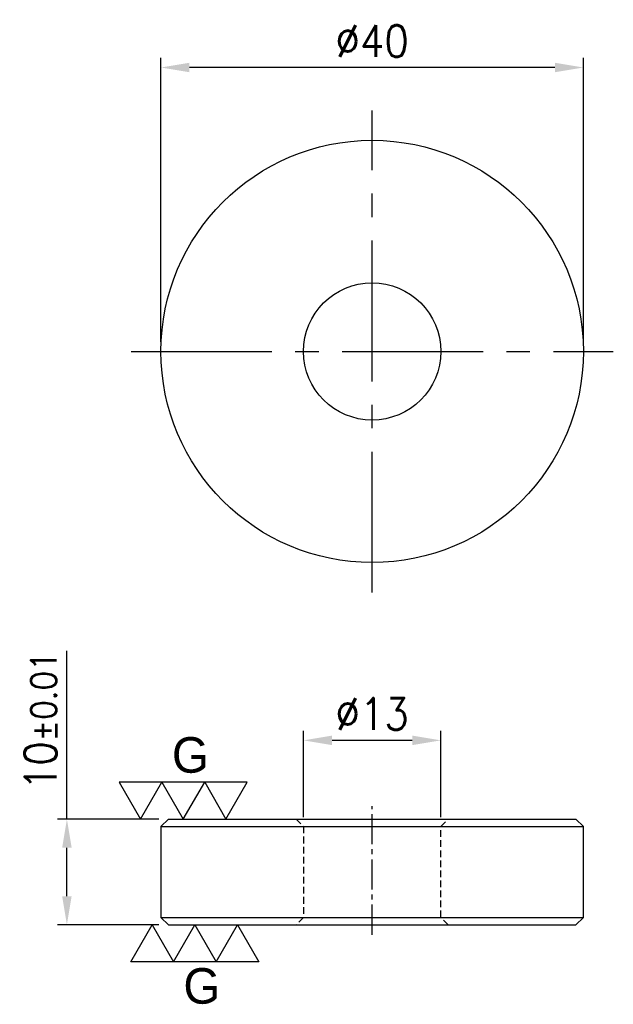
# Model space of a CAD drawing. Header units: millimetres. Extents: x -33.4 to 22.8, y -7.5 to 85.7.
import ezdxf

# ---------------------------------------------------------------- set-up
doc = ezdxf.new("R2010")
doc.units = ezdxf.units.MM
doc.linetypes.add('CENTER2', pattern=[28.575, 19.05, -3.175, 3.175, -3.175])
doc.linetypes.add('DASHED2', pattern=[9.525, 6.35, -3.175])
for name, color, linetype in [('01', 4, 'Continuous'), ('CL', 1, 'CENTER2'), ('DASH', 8, 'DASHED2'), ('DIM', 6, 'Continuous'), ('G', 3, 'Continuous'), ('W', 7, 'Continuous')]:
    doc.layers.add(name, color=color, linetype=linetype)
doc.styles.add('TXT-1', font='txt.shx', dxfattribs={"width": 0.9, "bigfont": 'chineset.shx'})
doc.dimstyles.new('ISO-25', dxfattribs={"dimscale": 2, "dimtxt": 2, "dimasz": 1.8, "dimexe": 0.6, "dimexo": 0.6, "dimgap": 0.66666, "dimtad": 1, "dimdec": 3, "dimdsep": 46, "dimtxsty": 'TXT-1', "dimcen": -2.5, "dimclrd": 256, "dimclre": 256, "dimclrt": 3, "dimadec": 0, "dimazin": 0, "dimtfac": 0.8, "dimtdec": 3, "dimtmove": 0, "dimatfit": 3, "dimfxl": 0, "dimlwd": -1, "dimarcsym": 0})

# ---------------------------------------------------------------- blocks, each defined once
blk = doc.blocks.new('*D9')
at = {"layer": 'Defpoints', "color": 0}
for p in [(-20, 81.209), (-20, 54.31), (20, 54.31)]:
    blk.add_point(p, dxfattribs=at)
at = {"layer": 'DIM', "lineweight": -2}
for p, q in [((-20, 55.21), (-20, 82.109)), ((20, 55.21), (20, 82.109))]:
    blk.add_line(p, q, dxfattribs=at)
at = {"layer": 'DIM'}
blk.add_line((17.3, 81.209), (-17.3, 81.209), dxfattribs=at)
for points in [[(-17.3, 81.659), (-17.3, 80.759), (-20, 81.209)], [(17.3, 81.659), (17.3, 80.759), (20, 81.209)]]:
    blk.add_solid(points, dxfattribs=at)
at = {"layer": 'DIM', "color": 3, "insert": (0, 83.709), "char_height": 3, "attachment_point": 5, "style": 'TXT-1'}
blk.add_mtext('%%C40', dxfattribs=at)
blk = doc.blocks.new('*D10')
at = {"layer": 'Defpoints', "color": 0}
for p in [(-6.5, 17.469), (-6.5, 9.3), (6.5, 9.3)]:
    blk.add_point(p, dxfattribs=at)
at = {"layer": 'DIM', "lineweight": -2}
for p, q in [((-6.5, 10.2), (-6.5, 18.369)), ((6.5, 10.2), (6.5, 18.369))]:
    blk.add_line(p, q, dxfattribs=at)
at = {"layer": 'DIM'}
blk.add_line((3.8, 17.469), (-3.8, 17.469), dxfattribs=at)
for points in [[(-3.8, 17.919), (-3.8, 17.019), (-6.5, 17.469)], [(3.8, 17.919), (3.8, 17.019), (6.5, 17.469)]]:
    blk.add_solid(points, dxfattribs=at)
at = {"layer": 'DIM', "color": 3, "insert": (0, 19.969), "char_height": 3, "attachment_point": 5, "style": 'TXT-1'}
blk.add_mtext('%%C13', dxfattribs=at)
blk = doc.blocks.new('3G-上橫')
at = {"layer": '01'}
for p, q in [((-8.66, 5), (-5.77, 0)), ((-2.89, 5), (-8.66, 5)), ((-5.77, 0), (-2.89, 5)), ((-2.89, 5), (0, 0)), ((2.89, 5), (-2.89, 5)), ((0, 0), (2.89, 5)), ((2.89, 5), (5.77, 0)), ((8.66, 5), (2.89, 5)), ((5.77, 0), (8.66, 5))]:
    blk.add_line(p, q, dxfattribs=at)
blk.add_text('G', height=4.81, dxfattribs=at).set_placement((-1.54, 6.29))
blk = doc.blocks.new('*D11')
at = {"layer": 'Defpoints', "color": 0}
for p in [(-28.907, 10), (-19.3, 10), (-19.3, 0)]:
    blk.add_point(p, dxfattribs=at)
at = {"layer": 'DIM'}
for p, q in [((-28.907, 10), (-28.907, 25.95)), ((-28.907, 2.7), (-28.907, 7.3))]:
    blk.add_line(p, q, dxfattribs=at)
at = {"layer": 'DIM', "lineweight": -2}
for p, q in [((-20.2, 10), (-29.807, 10)), ((-20.2, 0), (-29.807, 0))]:
    blk.add_line(p, q, dxfattribs=at)
at = {"layer": 'DIM'}
for points in [[(-29.357, 7.3), (-28.457, 7.3), (-28.907, 10)], [(-29.357, 2.7), (-28.457, 2.7), (-28.907, 0)]]:
    blk.add_solid(points, dxfattribs=at)
at = {"layer": 'DIM', "color": 3, "insert": (-31.407, 19.325), "char_height": 3, "attachment_point": 5, "rotation": 90, "style": 'TXT-1'}
blk.add_mtext('10{\\H2.400000;±0.01}', dxfattribs=at)
blk = doc.blocks.new('3G-下橫')
at = {"layer": '01'}
for p, q in [((-7.89, -5), (-5, 0)), ((-5, 0), (-2.11, -5)), ((-2.11, -5), (0.77, 0)), ((0.77, 0), (3.66, -5)), ((3.66, -5), (6.55, 0)), ((6.55, 0), (9.43, -5)), ((-2.11, -5), (-7.89, -5)), ((3.66, -5), (-2.11, -5)), ((9.43, -5), (3.66, -5))]:
    blk.add_line(p, q, dxfattribs=at)
blk.add_text('G', height=4.81, dxfattribs=at).set_placement((-0.77, -10.68))

msp = doc.modelspace()

# ---------------------------------------------------------------- linework, layer by layer
at = {"layer": 'CL', "ltscale": 0.7}
for p, q in [((0, 31.4741), (0, 77.1449)), ((-22.8354, 54.3095), (22.8354, 54.3095))]:
    msp.add_line(p, q, dxfattribs=at)
at = {"layer": 'CL', "ltscale": 0.15}
msp.add_line((0, -0.9482), (0, 11.2321), dxfattribs=at)
at = {"layer": 'DASH', "ltscale": 0.1}
for p, q in [((-7.2, 10), (-6.5, 9.3)), ((6.5, 9.3), (7.2, 10)), ((-6.5, 9.3), (-6.5, 0.7)), ((6.5, 0.7), (6.5, 9.3)), ((-6.5, 0.7), (-7.2, 0)), ((7.2, 0), (6.5, 0.7))]:
    msp.add_line(p, q, dxfattribs=at)
at = {"layer": 'G', "ltscale": 25.4}
for p, q in [((-20, 9.3), (20, 9.3)), ((-20, 0.7), (20, 0.7))]:
    msp.add_line(p, q, dxfattribs=at)
at = {"layer": 'W'}
for p, q in [((-19.3, 10), (-20, 9.3)), ((-19.3, 10), (19.3, 10)), ((20, 9.3), (19.3, 10)), ((-20, 9.3), (-20, 0.7)), ((20, 0.7), (20, 9.3)), ((-20, 0.7), (-19.3, 0)), ((-19.3, 0), (19.3, 0)), ((19.3, 0), (20, 0.7))]:
    msp.add_line(p, q, dxfattribs=at)
for radius in [20, 6.5]:
    msp.add_circle((0, 54.3095), radius, dxfattribs=at)

# ---------------------------------------------------------------- block references
at = {"xscale": 0.6999999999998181, "yscale": 0.6999999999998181, "zscale": 0.6999999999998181}
for name, p in [('3G-上橫', (-17.8834, 10)), ('3G-下橫', (-17.3359, 0))]:
    msp.add_blockref(name, p, dxfattribs=at)

# ---------------------------------------------------------------- dimensions: what is measured, and where the dimension line sits
at = {"layer": 'DIM'}
for base, p1, p2, picture, middle in [((-20, 81.2091), (20, 54.3095), (-20, 54.3095), '*D9', (0, 83.7091)), ((-6.5, 17.4687), (6.5, 9.3), (-6.5, 9.3), '*D10', (0, 19.9687))]:
    dim = msp.add_linear_dim(base=base, p1=p1, p2=p2, text='%%C<>', dimstyle='ISO-25', override={"dimscale": 1.5}, dxfattribs=at)
    dim.commit()
    dim.dimension.update_dxf_attribs({"geometry": picture, "text_midpoint": middle})
dim = msp.add_linear_dim(base=(-28.9075, 10), p1=(-19.3, 0), p2=(-19.3, 10), angle=90, dimstyle='ISO-25', override={"dimscale": 1.5, "dimgap": 0.66666, "dimtol": 1, "dimlim": 0, "dimtp": 0.01, "dimtm": 0.01}, dxfattribs=at)
dim.commit()
dim.dimension.update_dxf_attribs({"geometry": '*D11', "text_midpoint": (-31.4075, 19.325)})

doc.saveas('drawing.dxf')
